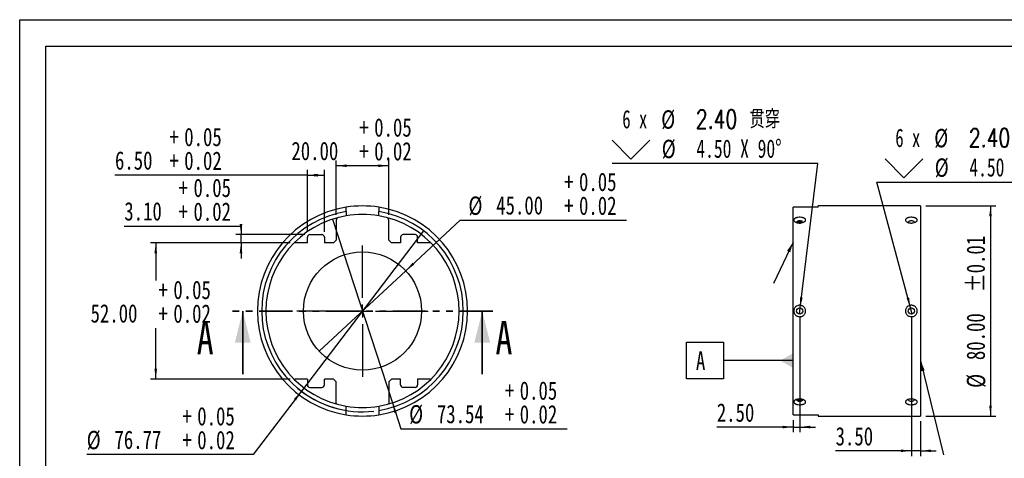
# Model space of a CAD drawing. Header units: millimetres. Extents: x 0 to 297, y 0 to 210.
# Tile 3 of 4: x 0 to 187, y 127 to 210. Entities that reach past the tile are written whole.
import ezdxf

# ---------------------------------------------------------------- set-up
doc = ezdxf.new("R2010")
doc.units = ezdxf.units.MM
doc.linetypes.add('PHANTOM', pattern=[12.7, 6.35, -1.27, 1.27, -1.27, 1.27, -1.27])
doc.layers.add('图层0', color=7, linetype='Continuous', lineweight=25)
doc.styles.add('SLDTEXTSTYLE0', font='TXT', dxfattribs={"width": 0.75})
doc.styles.add('SLDTEXTSTYLE1', font='TXT', dxfattribs={"width": 0.75, "bigfont": 'bigfont'})
doc.styles.add('SLDTEXTSTYLE10', font='TXT', dxfattribs={"width": 0.7})
doc.styles.add('SLDTEXTSTYLE5', font='TXT', dxfattribs={"width": 0.666667})
doc.dimstyles.new('SLDDIMSTYLE0', dxfattribs={"dimtxt": 3.5, "dimasz": 2, "dimexe": 0, "dimexo": 0.0625, "dimgap": 0.875, "dimtad": 1, "dimlfac": 2, "dimrnd": 1e-09, "dimzin": 4, "dimdsep": 46, "dimtxsty": 'SLDTEXTSTYLE0', "dimsah": 1, "dimcen": 0.09, "dimadec": 0, "dimazin": 1, "dimtol": 1, "dimtp": 0.05, "dimtm": -0.02, "dimtfac": 1, "dimtofl": 0, "dimtmove": 0, "dimatfit": 3, "dimfxl": 0, "dimfrac": 2, "dimtolj": 1, "dimarcsym": 0})
doc.dimstyles.new('SLDDIMSTYLE1', dxfattribs={"dimtxt": 3.5, "dimasz": 2, "dimexe": 0, "dimexo": 0.0625, "dimgap": 0.875, "dimtad": 0, "dimtih": 1, "dimtoh": 1, "dimlfac": 2, "dimrnd": 1e-09, "dimzin": 4, "dimdsep": 46, "dimtxsty": 'SLDTEXTSTYLE0', "dimsah": 1, "dimcen": 0.09, "dimadec": 0, "dimazin": 1, "dimtol": 1, "dimtp": 0.05, "dimtm": -0.02, "dimtfac": 1, "dimtofl": 0, "dimtmove": 0, "dimatfit": 3, "dimfxl": 0, "dimfrac": 2, "dimtolj": 1, "dimarcsym": 0})
doc.dimstyles.new('SLDDIMSTYLE10', dxfattribs={"dimtxt": 0.18, "dimasz": 2, "dimexe": 0, "dimexo": 0.0625, "dimgap": 0, "dimtad": 0, "dimtih": 1, "dimtoh": 1, "dimdec": 0, "dimrnd": 1e-09, "dimzin": 0, "dimdsep": 46, "dimtxsty": 'Standard', "dimsah": 1, "dimcen": 0.09, "dimadec": 0, "dimazin": 0, "dimtfac": 2, "dimtdec": 0, "dimtofl": 0, "dimtmove": 0, "dimatfit": 3, "dimfxl": 0, "dimfrac": 2, "dimtolj": 1, "dimtzin": 0, "dimarcsym": 0})
doc.dimstyles.new('SLDDIMSTYLE2', dxfattribs={"dimtxt": 3.5, "dimasz": 2, "dimexe": 0, "dimexo": 0.0625, "dimgap": 0.875, "dimtad": 0, "dimtih": 1, "dimtoh": 1, "dimlfac": 2, "dimrnd": 1e-09, "dimzin": 4, "dimdsep": 46, "dimtxsty": 'SLDTEXTSTYLE0', "dimsah": 1, "dimcen": 0.09, "dimadec": 0, "dimazin": 1, "dimtol": 1, "dimtp": 0.05, "dimtm": -0.02, "dimtfac": 1, "dimtmove": 0, "dimatfit": 0, "dimfxl": 0, "dimfrac": 2, "dimtolj": 1, "dimarcsym": 0})
doc.dimstyles.new('SLDDIMSTYLE3', dxfattribs={"dimtxt": 3.5, "dimasz": 2, "dimexe": 0, "dimexo": 0.0625, "dimgap": 0.875, "dimtad": 0, "dimtih": 1, "dimtoh": 1, "dimlfac": 2, "dimrnd": 1e-09, "dimzin": 4, "dimdsep": 46, "dimtxsty": 'SLDTEXTSTYLE0', "dimblk1": 'NONE', "dimsah": 1, "dimcen": 0, "dimadec": 0, "dimazin": 1, "dimtol": 1, "dimtp": 0.05, "dimtm": -0.02, "dimtfac": 1, "dimtmove": 0, "dimatfit": 3, "dimldrblk": 'NONE', "dimfxl": 0, "dimfrac": 2, "dimtolj": 1, "dimarcsym": 0})
doc.dimstyles.new('SLDDIMSTYLE4', dxfattribs={"dimtxt": 3.5, "dimasz": 2, "dimexe": 0, "dimexo": 0.0625, "dimgap": 0.875, "dimtad": 0, "dimtih": 1, "dimtoh": 1, "dimlfac": 2, "dimrnd": 1e-09, "dimzin": 12, "dimdsep": 46, "dimtxsty": 'SLDTEXTSTYLE0', "dimblk1": 'NONE', "dimsah": 1, "dimcen": 0, "dimadec": 0, "dimazin": 3, "dimtol": 1, "dimtp": 0.05, "dimtm": -0.02, "dimtfac": 1, "dimtmove": 0, "dimatfit": 3, "dimldrblk": 'NONE', "dimfxl": 0, "dimfrac": 2, "dimtolj": 1, "dimarcsym": 0})
doc.dimstyles.new('SLDDIMSTYLE5', dxfattribs={"dimtxt": 3.5, "dimasz": 2, "dimexe": 0, "dimexo": 0.0625, "dimgap": 0.875, "dimtad": 0, "dimtih": 1, "dimtoh": 1, "dimlfac": 2, "dimrnd": 1e-09, "dimzin": 12, "dimdsep": 46, "dimtxsty": 'SLDTEXTSTYLE0', "dimblk1": 'NONE', "dimsah": 1, "dimcen": 0, "dimadec": 0, "dimazin": 3, "dimtol": 1, "dimtp": 0.05, "dimtm": -0.02, "dimtfac": 1, "dimtmove": 0, "dimatfit": 3, "dimldrblk": 'NONE', "dimfxl": 0, "dimfrac": 2, "dimtolj": 1, "dimarcsym": 0})
doc.dimstyles.new('SLDDIMSTYLE6', dxfattribs={"dimtxt": 3.5, "dimasz": 2, "dimexe": 0, "dimexo": 0.0625, "dimgap": 0.875, "dimtad": 1, "dimlfac": 2, "dimrnd": 1e-09, "dimzin": 4, "dimdsep": 46, "dimtxsty": 'SLDTEXTSTYLE0', "dimsah": 1, "dimcen": 0.09, "dimadec": 0, "dimazin": 1, "dimtol": 1, "dimtp": 0.01, "dimtm": 0.01, "dimtfac": 1, "dimtofl": 0, "dimtmove": 0, "dimatfit": 3, "dimfxl": 0, "dimfrac": 2, "dimtolj": 1, "dimarcsym": 0})
doc.dimstyles.new('SLDDIMSTYLE7', dxfattribs={"dimtxt": 3.5, "dimasz": 2, "dimexe": 0, "dimexo": 0.0625, "dimgap": 0.875, "dimtad": 1, "dimlfac": 2, "dimrnd": 1e-09, "dimzin": 4, "dimdsep": 46, "dimtxsty": 'SLDTEXTSTYLE0', "dimsah": 1, "dimcen": 0.09, "dimadec": 0, "dimazin": 1, "dimtfac": 1, "dimtmove": 0, "dimatfit": 0, "dimfxl": 0, "dimfrac": 2, "dimtolj": 1, "dimtzin": 12, "dimarcsym": 0})
doc.dimstyles.new('SLDDIMSTYLE8', dxfattribs={"dimtxt": 3.5, "dimasz": 2, "dimexe": 0, "dimexo": 0.0625, "dimgap": 0.875, "dimtad": 0, "dimtih": 1, "dimtoh": 1, "dimlfac": 2, "dimrnd": 1e-09, "dimzin": 4, "dimdsep": 46, "dimtxsty": 'SLDTEXTSTYLE0', "dimblk1": 'NONE', "dimsah": 1, "dimcen": 0, "dimadec": 0, "dimazin": 1, "dimtfac": 1, "dimtmove": 0, "dimatfit": 3, "dimldrblk": 'NONE', "dimfxl": 0, "dimfrac": 2, "dimtolj": 1, "dimtzin": 12, "dimarcsym": 0})

# ---------------------------------------------------------------- blocks, each defined once
blk = doc.blocks.new('_D')
at = {"layer": '图层0', "color": 7}
for p, q in [((60.26, 172.86), (60.26, 183.2)), ((70.26, 182.2), (60.26, 182.2)), ((70.26, 172.86), (70.26, 183.2))]:
    blk.add_line(p, q, dxfattribs=at)
for points in [[(60.26, 182.2), (62.26, 181.95), (62.26, 182.45)], [(70.26, 182.2), (68.26, 182.45), (68.26, 181.95)]]:
    blk.add_solid(points, dxfattribs=at)
at = {"layer": '图层0', "color": 7, "char_height": 3.5, "attachment_point": 1, "style": 'SLDTEXTSTYLE0'}
for s, insert in [('0.05', (67.48, 191.24)), ('+', (64.65, 191.24)), ('20.00', (51.72, 186.77)), ('+', (64.65, 186.71)), ('0.02', (67.48, 186.71))]:
    blk.add_mtext(s, dxfattribs=dict(at, insert=insert))
blk = doc.blocks.new('_D_1')
at = {"layer": '图层0', "color": 7}
for p, q in [((51.46, 167.55), (24.9, 167.55)), ((25.9, 167.55), (25.9, 160.34)), ((25.9, 141.55), (25.9, 151.28)), ((51.46, 141.55), (24.9, 141.55))]:
    blk.add_line(p, q, dxfattribs=at)
for points in [[(25.9, 167.55), (25.65, 165.55), (26.15, 165.55)], [(25.9, 141.55), (26.15, 143.55), (25.65, 143.55)]]:
    blk.add_solid(points, dxfattribs=at)
at = {"layer": '图层0', "color": 7, "char_height": 3.5, "attachment_point": 1, "style": 'SLDTEXTSTYLE0'}
for s, insert in [('+', (26.42, 160.32)), ('0.05', (29.25, 160.32)), ('52.00', (13.49, 155.85)), ('0.02', (29.25, 155.8)), ('+', (26.42, 155.8))]:
    blk.add_mtext(s, dxfattribs=dict(at, insert=insert))
blk = doc.blocks.new('_D_2')
at = {"layer": '图层0', "color": 7}
for p, q in [((19.91, 170.71), (42.13, 170.71)), ((42.13, 170.71), (42.13, 169.1)), ((54.26, 169.1), (41.13, 169.1)), ((42.13, 167.55), (42.13, 169.1)), ((51.46, 167.55), (41.13, 167.55)), ((42.13, 167.55), (42.13, 164.55))]:
    blk.add_line(p, q, dxfattribs=at)
for points in [[(42.13, 169.1), (42.38, 171.1), (41.88, 171.1)], [(42.13, 167.55), (41.88, 165.55), (42.38, 165.55)]]:
    blk.add_solid(points, dxfattribs=at)
at = {"layer": '图层0', "color": 7, "char_height": 3.5, "attachment_point": 1, "style": 'SLDTEXTSTYLE0'}
for s, insert in [('+', (30.25, 179.75)), ('0.05', (33.08, 179.75)), ('3.10', (19.91, 175.28)), ('+', (30.25, 175.22)), ('0.02', (33.08, 175.22))]:
    blk.add_mtext(s, dxfattribs=dict(at, insert=insert))
blk = doc.blocks.new('_D_3')
at = {"layer": '图层0', "color": 7}
for p, q in [((54.76, 180.39), (18.14, 180.39)), ((54.76, 169.6), (54.76, 181.39)), ((54.76, 180.39), (58.01, 180.39)), ((58.01, 169.6), (58.01, 181.39))]:
    blk.add_line(p, q, dxfattribs=at)
for points in [[(54.76, 180.39), (56.76, 180.14), (56.76, 180.64)], [(58.01, 180.39), (56.01, 180.64), (56.01, 180.14)]]:
    blk.add_solid(points, dxfattribs=at)
at = {"layer": '图层0', "color": 7, "char_height": 3.5, "attachment_point": 1, "style": 'SLDTEXTSTYLE0'}
for s, insert in [('0.05', (31.32, 189.43)), ('+', (28.49, 189.43)), ('6.50', (18.14, 184.96)), ('+', (28.49, 184.91)), ('0.02', (31.32, 184.91))]:
    blk.add_mtext(s, dxfattribs=dict(at, insert=insert))
blk = doc.blocks.new('_D_4')
at = {"layer": '图层0', "color": 7}
for p, q in [((73.49, 162.21), (83.84, 171.84)), ((83.84, 171.84), (115.52, 171.84)), ((57.02, 146.89), (73.49, 162.21))]:
    blk.add_line(p, q, dxfattribs=at)
blk.add_solid([(73.49, 162.21), (75.13, 163.39), (74.79, 163.76)], dxfattribs=at)
at = {"layer": '图层0', "color": 7, "char_height": 3.5, "attachment_point": 1, "style": 'SLDTEXTSTYLE0'}
for s, insert in [('+', (103.64, 180.88)), ('0.05', (106.47, 180.88)), ('%%c', (85.43, 176.35)), ('45.00', (90.71, 176.41)), ('0.02', (106.47, 176.35)), ('+', (103.64, 176.35))]:
    blk.add_mtext(s, dxfattribs=dict(at, insert=insert))
blk = doc.blocks.new('_None')
blk = doc.blocks.new('_D_5')
at = {"layer": '图层0', "color": 7}
for p, q in [((59.56, 172.03), (70.95, 137.07)), ((70.95, 137.07), (72.56, 132.13)), ((72.56, 132.13), (104.23, 132.13))]:
    blk.add_line(p, q, dxfattribs=at)
blk.add_solid([(70.95, 137.07), (71.33, 135.09), (71.8, 135.24)], dxfattribs=at)
at = {"layer": '图层0', "color": 7, "char_height": 3.5, "attachment_point": 1, "style": 'SLDTEXTSTYLE0'}
for s, insert in [('+', (92.35, 141.16)), ('0.05', (95.18, 141.16)), ('%%c', (74.14, 136.64)), ('73.54', (79.42, 136.69)), ('+', (92.35, 136.64)), ('0.02', (95.18, 136.64))]:
    blk.add_mtext(s, dxfattribs=dict(at, insert=insert))
blk = doc.blocks.new('_D_6')
at = {"layer": '图层0', "color": 7}
for p, q in [((76.89, 169.81), (53.62, 139.28)), ((53.62, 139.28), (44.44, 127.23)), ((44.44, 127.23), (12.76, 127.23))]:
    blk.add_line(p, q, dxfattribs=at)
blk.add_arc((65.26, 154.55), 19.19, 229.7092, 276.3884, dxfattribs=at)
blk.add_solid([(53.62, 139.28), (52.21, 137.84), (52.61, 137.54)], dxfattribs=at)
at = {"layer": '图层0', "color": 7, "char_height": 3.5, "attachment_point": 1, "style": 'SLDTEXTSTYLE0'}
for s, insert in [('+', (30.97, 136.27)), ('0.05', (33.8, 136.27)), ('%%c', (12.76, 131.74)), ('76.77', (18.04, 131.8)), ('+', (30.97, 131.74)), ('0.02', (33.8, 131.74))]:
    blk.add_mtext(s, dxfattribs=dict(at, insert=insert))
blk = doc.blocks.new('SW_CENTERMARKSYMBOL_0')
at = {"layer": '图层0', "color": 0}
for p, q in [((0, 2.5), (0, 12.5)), ((-2.5, 0), (-12.5, 0)), ((0, 0), (-1.25, 0)), ((0, 0), (0, 1.25)), ((0, 0), (0, -1.25)), ((0, 0), (1.25, 0)), ((2.5, 0), (12.5, 0)), ((0, -2.5), (0, -12.5))]:
    blk.add_line(p, q, dxfattribs=at)
blk = doc.blocks.new('_D_7')
at = {"layer": '图层0', "color": 7}
for p, q in [((172.48, 174.55), (185.8, 174.55)), ((184.8, 174.55), (184.8, 134.55)), ((172.48, 134.55), (185.8, 134.55))]:
    blk.add_line(p, q, dxfattribs=at)
for points in [[(184.8, 174.55), (184.55, 172.55), (185.05, 172.55)], [(184.8, 134.55), (185.05, 136.55), (184.55, 136.55)]]:
    blk.add_solid(points, dxfattribs=at)
at = {"layer": '图层0', "color": 7, "char_height": 3.5, "attachment_point": 1, "rotation": 90, "style": 'SLDTEXTSTYLE0'}
for s, insert in [('±0.01', (180.23, 158.15)), ('80.00', (180.23, 145.2)), ('%%c', (180.29, 139.92))]:
    blk.add_mtext(s, dxfattribs=dict(at, insert=insert))
blk = doc.blocks.new('_D_8')
at = {"layer": '图层0', "color": 7}
for p, q in [((148.48, 153.55), (148.48, 131.46)), ((147.23, 133.79), (147.23, 131.46)), ((147.23, 132.46), (132.7, 132.46)), ((147.23, 132.46), (148.48, 132.46)), ((148.48, 132.46), (151.48, 132.46))]:
    blk.add_line(p, q, dxfattribs=at)
for points in [[(147.23, 132.46), (145.23, 132.71), (145.23, 132.21)], [(148.48, 132.46), (150.48, 132.21), (150.48, 132.71)]]:
    blk.add_solid(points, dxfattribs=at)
at = {"layer": '图层0', "color": 7, "insert": (132.7, 136.97), "char_height": 3.5, "attachment_point": 1, "style": 'SLDTEXTSTYLE0'}
blk.add_mtext('2.50', dxfattribs=at)
blk = doc.blocks.new('_D_9')
at = {"layer": '图层0', "color": 7}
for p, q in [((169.73, 153.55), (169.73, 126.94)), ((171.48, 133.55), (171.48, 126.94)), ((169.73, 127.94), (155.31, 127.94)), ((171.48, 127.94), (169.73, 127.94)), ((171.48, 127.94), (174.48, 127.94))]:
    blk.add_line(p, q, dxfattribs=at)
for points in [[(169.73, 127.94), (167.73, 128.19), (167.73, 127.69)], [(171.48, 127.94), (173.48, 127.69), (173.48, 128.19)]]:
    blk.add_solid(points, dxfattribs=at)
at = {"layer": '图层0', "color": 7, "insert": (155.31, 132.46), "char_height": 3.5, "attachment_point": 1, "style": 'SLDTEXTSTYLE0'}
blk.add_mtext('3.50', dxfattribs=at)
blk = doc.blocks.new('SW_SYMBOL_HOLE_SINK')
at = {"layer": '图层0', "color": 0}
for p, q in [((0, 875), (800, 75)), ((800, 75), (1600, 875))]:
    blk.add_line(p, q, dxfattribs=at)
blk = doc.blocks.new('_D_10')
at = {"layer": '图层0'}
for p, q in [((151.9, 182.64), (112.77, 182.64)), ((148.55, 155.14), (151.9, 182.64)), ((148.41, 153.95), (148.55, 155.14))]:
    blk.add_line(p, q, dxfattribs=at)
blk.add_solid([(148.55, 155.14), (149.04, 157.1), (148.55, 157.16)], dxfattribs=at)
at = {"layer": '图层0', "xscale": 0.004470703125, "yscale": 0.004470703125, "zscale": 0.004470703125}
blk.add_blockref('SW_SYMBOL_HOLE_SINK', (112.77, 183.13), dxfattribs=at)
at = {"layer": '图层0', "char_height": 3.5, "attachment_point": 1}
for s, insert, style in [('2.40 贯穿', (128.71, 192.82), 'SLDTEXTSTYLE1'), ('6 x', (114.71, 192.82), 'SLDTEXTSTYLE5'), ('%%c', (122.12, 192.76), 'SLDTEXTSTYLE0'), ('%%c', (122.22, 187.15), 'SLDTEXTSTYLE0'), ('4.50 X 90°', (128.81, 187.21), 'SLDTEXTSTYLE10')]:
    blk.add_mtext(s, dxfattribs=dict(at, insert=insert, style=style))
blk = doc.blocks.new('_D_11')
at = {"layer": '图层0'}
for p, q in [((169.57, 155.13), (163.15, 179.09)), ((163.15, 179.09), (202.28, 179.09)), ((169.89, 153.97), (169.57, 155.13))]:
    blk.add_line(p, q, dxfattribs=at)
blk.add_solid([(169.57, 155.13), (169.3, 157.12), (168.82, 157)], dxfattribs=at)
at = {"layer": '图层0', "xscale": 0.004470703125, "yscale": 0.004470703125, "zscale": 0.004470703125}
blk.add_blockref('SW_SYMBOL_HOLE_SINK', (164.74, 179.58), dxfattribs=at)
at = {"layer": '图层0', "char_height": 3.5, "attachment_point": 1}
for s, insert, style in [('6 x', (166.68, 189.27), 'SLDTEXTSTYLE5'), ('%%c', (174.09, 189.21), 'SLDTEXTSTYLE0'), ('2.40 贯穿', (180.68, 189.27), 'SLDTEXTSTYLE1'), ('%%c', (174.19, 183.6), 'SLDTEXTSTYLE0'), ('4.50 X 90°', (180.78, 183.66), 'SLDTEXTSTYLE10')]:
    blk.add_mtext(s, dxfattribs=dict(at, insert=insert, style=style))
blk = doc.blocks.new('SW_DATUMTAG_0')
at = {"layer": '图层0', "color": 0}
for p, q in [((-1.77, -0.72), (-1.77, 6.28)), ((-1.77, 6.28), (5.23, 6.28)), ((5.23, 6.28), (5.23, -0.72)), ((18.5, 2.78), (5.23, 2.78)), ((5.23, -0.72), (-1.77, -0.72))]:
    blk.add_line(p, q, dxfattribs=at)
blk.add_solid([(18.5, 1.38), (18.5, 4.18), (16.05, 2.78)], dxfattribs=at)
at = {"layer": '图层0', "color": 0, "insert": (0, 4.51), "char_height": 3.5, "attachment_point": 1, "style": 'SLDTEXTSTYLE0'}
blk.add_mtext('A', dxfattribs=at)

msp = doc.modelspace()

# ---------------------------------------------------------------- linework, layer by layer
at = {"color": 7, "linetype": 'Continuous', "lineweight": 25}
for p, q in [((171.480143, 174.548648), (151.980143, 174.548648)), ((151.980143, 174.302999), (151.980143, 174.548648)), ((171.480143, 174.548648), (171.480143, 134.548648)), ((62.130494, 173.484557), (62.130494, 174.302999)), ((62.130494, 173.484557), (62.130494, 172.666115)), ((68.380494, 174.302999), (68.380494, 173.484557)), ((68.380494, 172.666115), (68.380494, 173.484557)), ((147.230143, 134.794297), (147.230143, 174.302999)), ((151.980143, 174.302999), (147.230143, 174.302999)), ((60.255494, 171.858276), (60.255494, 168.048648)), ((70.255494, 168.048648), (70.255494, 171.858276)), ((55.255178, 169.098648), (57.505178, 169.098648)), ((75.25581, 169.098648), (73.00581, 169.098648)), ((54.755178, 167.548648), (52.463965, 167.548648)), ((54.755178, 167.548648), (54.755178, 168.598648)), ((58.005178, 168.598648), (58.005178, 167.548648)), ((59.755494, 167.548648), (58.005178, 167.548648)), ((59.755494, 167.548648), (60.255494, 168.048648)), ((70.255494, 168.048648), (70.755494, 167.548648)), ((72.50581, 167.548648), (70.755494, 167.548648)), ((72.50581, 168.598648), (72.50581, 167.548648)), ((75.75581, 167.548648), (75.75581, 168.598648)), ((78.047024, 167.548648), (75.75581, 167.548648)), ((54.755178, 141.548648), (52.463965, 141.548648)), ((54.755178, 141.548648), (54.755178, 140.498648)), ((58.005178, 140.498648), (58.005178, 141.548648)), ((59.755494, 141.548648), (58.005178, 141.548648)), ((60.255494, 141.048648), (59.755494, 141.548648)), ((60.255494, 136.85661), (60.255494, 141.048648)), ((70.755494, 141.548648), (70.255494, 141.048648)), ((70.255494, 141.048648), (70.255494, 136.85661)), ((72.50581, 141.548648), (70.755494, 141.548648)), ((72.50581, 140.498648), (72.50581, 141.548648)), ((78.047024, 141.548648), (75.75581, 141.548648)), ((75.75581, 141.548648), (75.75581, 140.498648)), ((55.255178, 139.998648), (57.505178, 139.998648)), ((75.25581, 139.998648), (73.00581, 139.998648)), ((62.130494, 135.61274), (62.130494, 136.431182)), ((62.130494, 134.794297), (62.130494, 135.61274)), ((68.380494, 136.431182), (68.380494, 135.61274)), ((68.380494, 135.61274), (68.380494, 134.794297)), ((147.230143, 134.794297), (151.980143, 134.794297)), ((151.980143, 134.794297), (151.980143, 134.548648)), ((151.980143, 134.548648), (171.480143, 134.548648))]:
    msp.add_line(p, q, dxfattribs=at)
at = {"color": 7, "linetype": 'PHANTOM', "lineweight": 35}
msp.add_line((90.055494, 154.548648), (40.455494, 154.548648), dxfattribs=at)
at = {"color": 7, "linetype": 'Continuous', "lineweight": 35}
for p, q in [((42.455494, 142.548648), (42.455494, 154.548648)), ((88.055494, 142.548648), (88.055494, 154.548648))]:
    msp.add_line(p, q, dxfattribs=at)
at = {"color": 7, "linetype": 'Continuous', "lineweight": 25, "flags": 128}
for points in [[(148.480143, 171.714493), (148.318265, 171.703368), (148.168393, 171.670819), (148.041641, 171.619259), (147.947412, 171.552513), (147.892692, 171.47553), (147.880143, 171.414493)], [(149.080143, 171.414493), (149.067593, 171.47553), (149.012874, 171.552513), (148.918644, 171.619259), (148.791893, 171.670819), (148.642021, 171.703368), (148.480143, 171.714493)], [(169.730143, 171.714493), (169.568265, 171.703368), (169.418393, 171.670819), (169.291641, 171.619259), (169.197412, 171.552513), (169.142692, 171.47553), (169.130143, 171.414493)], [(170.330143, 171.414493), (170.317593, 171.47553), (170.262874, 171.552513), (170.168644, 171.619259), (170.041893, 171.670819), (169.892021, 171.703368), (169.730143, 171.714493)], [(147.880143, 137.682804), (147.881542, 137.662331), (147.914786, 137.58234), (147.989961, 137.509799), (148.10149, 137.45009), (148.241102, 137.40764), (148.398443, 137.385598), (148.561843, 137.385598), (148.719184, 137.40764), (148.858796, 137.45009), (148.970325, 137.509799), (149.045499, 137.58234), (149.078744, 137.662331), (149.080143, 137.682804)], [(169.130143, 137.682804), (169.131542, 137.662331), (169.164786, 137.58234), (169.239961, 137.509799), (169.35149, 137.45009), (169.491102, 137.40764), (169.648443, 137.385598), (169.811843, 137.385598), (169.969184, 137.40764), (170.108796, 137.45009), (170.220325, 137.509799), (170.295499, 137.58234), (170.328744, 137.662331), (170.330143, 137.682804)]]:
    msp.add_lwpolyline(points, dxfattribs=at)
at = {"color": 7, "linetype": 'Continuous', "lineweight": 25}
for centre, radius in [((65.255494, 154.548648), 11.25), ((148.480143, 154.548648), 0.6), ((169.730143, 154.548648), 0.6)]:
    msp.add_circle(centre, radius, dxfattribs=at)
for centre, radius, start, end in [((65.255494, 154.548648), 20, 81.01070065, 98.98929935), ((65.255494, 154.548648), 20, 98.98929935, 261.01070065), ((65.255494, 154.548648), 19.192037, 99.37107896, 260.62892104), ((65.255494, 154.548648), 18.385, 99.78639595, 260.21360405), ((65.255494, 154.548648), 18.385, 80.21360405, 99.78639595), ((65.255494, 154.548648), 20, 278.98929935, 81.01070065), ((65.255494, 154.548648), 19.192037, 279.37107896, 80.62892104), ((65.255494, 154.548648), 18.385, 279.78639595, 80.21360405), ((60.755494, 171.858276), 0.5, 104.57265571, 180), ((69.755494, 171.858276), 0.5, 0, 75.42734429), ((55.255178, 168.598648), 0.5, 90, 180), ((57.505178, 168.598648), 0.5, 0, 90), ((73.00581, 168.598648), 0.5, 90, 180), ((75.25581, 168.598648), 0.5, 0, 90), ((52.463965, 167.048648), 0.5, 90, 135.66040553), ((78.047024, 167.048648), 0.5, 44.33959447, 90), ((52.463965, 142.048648), 0.5, 224.33959447, 270), ((78.047024, 142.048648), 0.5, 270, 315.66040553), ((55.255178, 140.498648), 0.5, 180, 270), ((57.505178, 140.498648), 0.5, 270, 0), ((73.00581, 140.498648), 0.5, 180, 270), ((75.25581, 140.498648), 0.5, 270, 0), ((65.255494, 154.548648), 18.385, 260.21360405, 279.78639595), ((65.255494, 154.548648), 20, 261.01070065, 278.98929935)]:
    msp.add_arc(centre, radius, start, end, dxfattribs=at)
for points, knots in [([(149.337076, 172.212921), (149.385318, 172.187014), (149.427391, 172.159064), (149.499388, 172.098953), (149.529419, 172.066465), (149.574543, 171.999589), (149.590038, 171.964989), (149.606543, 171.893324), (149.607295, 171.856624), (149.587487, 171.747696), (149.544047, 171.674376), (149.440344, 171.574603), (149.398739, 171.542433), (149.305666, 171.483521), (149.254008, 171.456472), (149.08363, 171.382846), (148.953528, 171.345647), (148.743672, 171.311053), (148.672693, 171.303266), (148.528754, 171.294996), (148.455006, 171.294576), (148.310216, 171.301293), (148.239096, 171.308325), (148.099407, 171.32967), (148.030498, 171.344157), (147.901061, 171.379291), (147.839795, 171.400006), (147.724396, 171.447762), (147.670887, 171.474651), (147.528269, 171.561241), (147.45403, 171.629059), (147.38619, 171.735046), (147.370309, 171.771801), (147.353784, 171.844793), (147.352926, 171.880983), (147.365996, 171.952747), (147.380162, 171.988336), (147.422183, 172.055737), (147.450072, 172.087992), (147.519931, 172.149612), (147.560744, 172.177965), (147.653517, 172.230195), (147.706139, 172.254284), (147.819286, 172.296552), (147.879725, 172.314825), (148.008227, 172.345913), (148.076471, 172.358665), (148.284254, 172.387309), (148.432272, 172.394313), (148.720405, 172.38341), (148.863782, 172.365364), (149.057893, 172.321026), (149.120367, 172.3031), (149.235779, 172.261967), (149.288834, 172.238828), (149.337076, 172.212921)], [0, 0, 0, 0, 0.03125, 0.03125, 0.0625, 0.0625, 0.09375, 0.09375, 0.125, 0.125, 0.1875, 0.1875, 0.21875, 0.21875, 0.25, 0.25, 0.3125, 0.3125, 0.34375, 0.34375, 0.375, 0.375, 0.40625, 0.40625, 0.4375, 0.4375, 0.46875, 0.46875, 0.5, 0.5, 0.5625, 0.5625, 0.59375, 0.59375, 0.625, 0.625, 0.65625, 0.65625, 0.6875, 0.6875, 0.71875, 0.71875, 0.75, 0.75, 0.78125, 0.78125, 0.8125, 0.8125, 0.875, 0.875, 0.9375, 0.9375, 0.96875, 0.96875, 1, 1, 1, 1]), ([(148.480143, 171.461315), (148.413109, 171.458011), (148.279043, 171.451402), (148.116208, 171.410641), (148.047624, 171.369164), (148.021132, 171.353142)], [0, 0, 0, 0, 0.3803179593, 0.7606314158, 1, 1, 1, 1]), ([(148.946101, 171.354925), (148.945737, 171.355239), (148.912342, 171.384024), (148.794904, 171.422404), (148.632628, 171.457008), (148.522615, 171.460115), (148.480143, 171.461315)], [0, 0, 0, 0, 0.0041726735, 0.3829374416, 0.7617721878, 1, 1, 1, 1]), ([(170.587076, 172.212921), (170.635318, 172.187014), (170.677391, 172.159064), (170.749388, 172.098953), (170.779419, 172.066465), (170.824543, 171.999589), (170.840038, 171.964989), (170.856543, 171.893324), (170.857295, 171.856624), (170.837487, 171.747696), (170.794047, 171.674376), (170.690344, 171.574603), (170.648739, 171.542433), (170.555666, 171.483521), (170.504008, 171.456472), (170.33363, 171.382846), (170.203528, 171.345647), (169.993672, 171.311053), (169.922693, 171.303266), (169.778754, 171.294996), (169.705006, 171.294576), (169.560216, 171.301293), (169.489096, 171.308325), (169.349407, 171.32967), (169.280498, 171.344157), (169.151061, 171.379291), (169.089795, 171.400006), (168.974396, 171.447762), (168.920887, 171.474651), (168.778269, 171.561241), (168.70403, 171.629059), (168.63619, 171.735046), (168.620309, 171.771801), (168.603784, 171.844793), (168.602926, 171.880983), (168.615996, 171.952747), (168.630162, 171.988336), (168.672183, 172.055737), (168.700072, 172.087992), (168.769931, 172.149612), (168.810744, 172.177965), (168.903517, 172.230195), (168.956139, 172.254284), (169.069286, 172.296552), (169.129725, 172.314825), (169.258227, 172.345913), (169.326471, 172.358665), (169.534254, 172.387309), (169.682272, 172.394313), (169.970405, 172.38341), (170.113782, 172.365364), (170.307893, 172.321026), (170.370367, 172.3031), (170.485779, 172.261967), (170.538834, 172.238828), (170.587076, 172.212921)], [0, 0, 0, 0, 0.03125, 0.03125, 0.0625, 0.0625, 0.09375, 0.09375, 0.125, 0.125, 0.1875, 0.1875, 0.21875, 0.21875, 0.25, 0.25, 0.3125, 0.3125, 0.34375, 0.34375, 0.375, 0.375, 0.40625, 0.40625, 0.4375, 0.4375, 0.46875, 0.46875, 0.5, 0.5, 0.5625, 0.5625, 0.59375, 0.59375, 0.625, 0.625, 0.65625, 0.65625, 0.6875, 0.6875, 0.71875, 0.71875, 0.75, 0.75, 0.78125, 0.78125, 0.8125, 0.8125, 0.875, 0.875, 0.9375, 0.9375, 0.96875, 0.96875, 1, 1, 1, 1]), ([(149.264625, 153.76392), (149.2114, 153.713511), (149.154013, 153.669042), (149.031267, 153.591466), (148.96532, 153.558239), (148.830219, 153.505639), (148.760645, 153.485881), (148.617424, 153.459521), (148.544171, 153.453158), (148.327246, 153.454713), (148.181191, 153.483637), (147.980343, 153.56517), (147.915298, 153.599054), (147.793184, 153.678663), (147.736747, 153.723808), (147.633039, 153.824705), (147.585374, 153.881172), (147.503359, 154.000794), (147.468601, 154.064121), (147.411844, 154.197956), (147.390091, 154.268449), (147.361701, 154.410272), (147.354676, 154.482409), (147.355657, 154.62913), (147.363642, 154.701164), (147.393948, 154.842698), (147.416668, 154.912951), (147.475186, 155.045977), (147.510816, 155.108929), (147.594676, 155.227793), (147.642961, 155.283442), (147.800522, 155.432734), (147.926422, 155.512179), (148.128594, 155.591179), (148.19943, 155.611358), (148.342498, 155.637727), (148.414528, 155.644063), (148.559569, 155.643196), (148.633077, 155.635773), (148.775192, 155.607651), (148.844479, 155.58704), (148.979431, 155.532411), (149.044627, 155.4984), (149.165759, 155.419585), (149.222417, 155.374522), (149.32747, 155.272431), (149.374257, 155.216926), (149.456103, 155.097855), (149.491551, 155.033465), (149.548454, 154.89934), (149.569817, 154.830276), (149.598447, 154.688163), (149.605571, 154.614504), (149.604224, 154.397134), (149.572935, 154.251367), (149.485755, 154.052622), (149.449696, 153.988702), (149.36553, 153.869375), (149.317849, 153.814329), (149.264625, 153.76392)], [0, 0, 0, 0, 0.03125, 0.03125, 0.0625, 0.0625, 0.09375, 0.09375, 0.125, 0.125, 0.1875, 0.1875, 0.21875, 0.21875, 0.25, 0.25, 0.28125, 0.28125, 0.3125, 0.3125, 0.34375, 0.34375, 0.375, 0.375, 0.40625, 0.40625, 0.4375, 0.4375, 0.46875, 0.46875, 0.5, 0.5, 0.5625, 0.5625, 0.59375, 0.59375, 0.625, 0.625, 0.65625, 0.65625, 0.6875, 0.6875, 0.71875, 0.71875, 0.75, 0.75, 0.78125, 0.78125, 0.8125, 0.8125, 0.84375, 0.84375, 0.875, 0.875, 0.9375, 0.9375, 0.96875, 0.96875, 1, 1, 1, 1]), ([(170.514625, 153.76392), (170.4614, 153.713511), (170.404013, 153.669042), (170.281267, 153.591466), (170.21532, 153.558239), (170.080219, 153.505639), (170.010645, 153.485881), (169.867424, 153.459521), (169.794171, 153.453158), (169.577246, 153.454713), (169.431191, 153.483637), (169.230343, 153.56517), (169.165298, 153.599054), (169.043184, 153.678663), (168.986747, 153.723808), (168.883039, 153.824705), (168.835374, 153.881172), (168.753359, 154.000794), (168.718601, 154.064121), (168.661844, 154.197956), (168.640091, 154.268449), (168.611701, 154.410272), (168.604676, 154.482409), (168.605657, 154.62913), (168.613642, 154.701164), (168.643948, 154.842698), (168.666668, 154.912951), (168.725186, 155.045977), (168.760816, 155.108929), (168.844676, 155.227793), (168.892961, 155.283442), (169.050522, 155.432734), (169.176422, 155.512179), (169.378594, 155.591179), (169.44943, 155.611358), (169.592498, 155.637727), (169.664528, 155.644063), (169.809569, 155.643196), (169.883077, 155.635773), (170.025192, 155.607651), (170.094479, 155.58704), (170.229431, 155.532411), (170.294627, 155.4984), (170.415759, 155.419585), (170.472417, 155.374522), (170.57747, 155.272431), (170.624257, 155.216926), (170.706103, 155.097855), (170.741551, 155.033465), (170.798454, 154.89934), (170.819817, 154.830276), (170.848447, 154.688163), (170.855571, 154.614504), (170.854224, 154.397134), (170.822935, 154.251367), (170.735755, 154.052622), (170.699696, 153.988702), (170.61553, 153.869375), (170.567849, 153.814329), (170.514625, 153.76392)], [0, 0, 0, 0, 0.03125, 0.03125, 0.0625, 0.0625, 0.09375, 0.09375, 0.125, 0.125, 0.1875, 0.1875, 0.21875, 0.21875, 0.25, 0.25, 0.28125, 0.28125, 0.3125, 0.3125, 0.34375, 0.34375, 0.375, 0.375, 0.40625, 0.40625, 0.4375, 0.4375, 0.46875, 0.46875, 0.5, 0.5, 0.5625, 0.5625, 0.59375, 0.59375, 0.625, 0.625, 0.65625, 0.65625, 0.6875, 0.6875, 0.71875, 0.71875, 0.75, 0.75, 0.78125, 0.78125, 0.8125, 0.8125, 0.84375, 0.84375, 0.875, 0.875, 0.9375, 0.9375, 0.96875, 0.96875, 1, 1, 1, 1]), ([(149.337076, 136.884376), (149.288836, 136.858469), (149.235864, 136.835374), (149.120872, 136.794362), (149.058265, 136.776364), (148.928547, 136.746718), (148.861058, 136.734873), (148.720799, 136.717033), (148.648446, 136.711165), (148.432257, 136.70298), (148.284193, 136.710004), (148.076701, 136.738596), (148.008772, 136.751265), (147.879884, 136.782419), (147.819497, 136.800688), (147.706781, 136.84275), (147.654006, 136.866856), (147.561007, 136.919154), (147.520343, 136.947415), (147.450945, 137.008441), (147.422449, 137.041227), (147.380364, 137.108543), (147.366314, 137.143427), (147.3529, 137.215843), (147.353776, 137.252155), (147.370081, 137.324796), (147.385823, 137.36157), (147.431174, 137.432635), (147.460567, 137.466944), (147.532629, 137.533004), (147.575434, 137.564667), (147.718237, 137.651443), (147.836245, 137.700399), (148.030334, 137.753101), (148.099045, 137.767565), (148.239113, 137.788981), (148.310278, 137.796005), (148.454842, 137.802714), (148.528712, 137.802304), (148.672781, 137.794024), (148.74367, 137.786235), (148.883111, 137.763266), (148.9511, 137.74809), (149.07899, 137.711625), (149.139604, 137.690233), (149.25379, 137.640948), (149.305549, 137.613829), (149.398341, 137.555137), (149.439793, 137.523174), (149.509361, 137.456341), (149.537327, 137.421803), (149.579671, 137.35063), (149.593979, 137.31367), (149.607294, 137.240903), (149.606622, 137.204758), (149.590287, 137.132953), (149.574623, 137.097878), (149.507144, 136.997716), (149.433555, 136.936188), (149.337076, 136.884376)], [0, 0, 0, 0, 0.03125, 0.03125, 0.0625, 0.0625, 0.09375, 0.09375, 0.125, 0.125, 0.1875, 0.1875, 0.21875, 0.21875, 0.25, 0.25, 0.28125, 0.28125, 0.3125, 0.3125, 0.34375, 0.34375, 0.375, 0.375, 0.40625, 0.40625, 0.4375, 0.4375, 0.46875, 0.46875, 0.5, 0.5, 0.5625, 0.5625, 0.59375, 0.59375, 0.625, 0.625, 0.65625, 0.65625, 0.6875, 0.6875, 0.71875, 0.71875, 0.75, 0.75, 0.78125, 0.78125, 0.8125, 0.8125, 0.84375, 0.84375, 0.875, 0.875, 0.90625, 0.90625, 0.9375, 0.9375, 1, 1, 1, 1]), ([(148.025223, 137.740926), (148.03567, 137.733348), (148.083581, 137.698594), (148.220596, 137.659456), (148.41456, 137.632003), (148.621826, 137.637944), (148.804976, 137.677566), (148.920555, 137.717197), (148.952594, 137.746081), (148.952705, 137.746181)], [0, 0, 0, 0, 0.0528068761, 0.242162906, 0.4315201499, 0.6207971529, 0.8100377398, 0.9993425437, 1, 1, 1, 1]), ([(170.587076, 136.884376), (170.538836, 136.858469), (170.485864, 136.835374), (170.370872, 136.794362), (170.308265, 136.776364), (170.178547, 136.746718), (170.111058, 136.734873), (169.970799, 136.717033), (169.898446, 136.711165), (169.682257, 136.70298), (169.534193, 136.710004), (169.326701, 136.738596), (169.258772, 136.751265), (169.129884, 136.782419), (169.069497, 136.800688), (168.956781, 136.84275), (168.904006, 136.866856), (168.811007, 136.919154), (168.770343, 136.947415), (168.700945, 137.008441), (168.672449, 137.041227), (168.630364, 137.108543), (168.616314, 137.143427), (168.6029, 137.215843), (168.603776, 137.252155), (168.620081, 137.324796), (168.635823, 137.36157), (168.681174, 137.432635), (168.710567, 137.466944), (168.782629, 137.533004), (168.825434, 137.564667), (168.968237, 137.651443), (169.086245, 137.700399), (169.280334, 137.753101), (169.349045, 137.767565), (169.489113, 137.788981), (169.560278, 137.796005), (169.704842, 137.802714), (169.778712, 137.802304), (169.922781, 137.794024), (169.99367, 137.786235), (170.133111, 137.763266), (170.2011, 137.74809), (170.32899, 137.711625), (170.389604, 137.690233), (170.50379, 137.640948), (170.555549, 137.613829), (170.648341, 137.555137), (170.689793, 137.523174), (170.759361, 137.456341), (170.787327, 137.421803), (170.829671, 137.35063), (170.843979, 137.31367), (170.857294, 137.240903), (170.856622, 137.204758), (170.840287, 137.132953), (170.824623, 137.097878), (170.757144, 136.997716), (170.683555, 136.936188), (170.587076, 136.884376)], [0, 0, 0, 0, 0.03125, 0.03125, 0.0625, 0.0625, 0.09375, 0.09375, 0.125, 0.125, 0.1875, 0.1875, 0.21875, 0.21875, 0.25, 0.25, 0.28125, 0.28125, 0.3125, 0.3125, 0.34375, 0.34375, 0.375, 0.375, 0.40625, 0.40625, 0.4375, 0.4375, 0.46875, 0.46875, 0.5, 0.5, 0.5625, 0.5625, 0.59375, 0.59375, 0.625, 0.625, 0.65625, 0.65625, 0.6875, 0.6875, 0.71875, 0.71875, 0.75, 0.75, 0.78125, 0.78125, 0.8125, 0.8125, 0.84375, 0.84375, 0.875, 0.875, 0.90625, 0.90625, 0.9375, 0.9375, 1, 1, 1, 1])]:
    msp.add_open_spline(points, degree=3, knots=knots, dxfattribs=at)
at = {"color": 7, "linetype": 'Continuous', "lineweight": 35}
for points in [[(42.455494, 154.548648), (40.955494, 148.548648), (43.955494, 148.548648)], [(88.055494, 154.548648), (86.555494, 148.548648), (89.555494, 148.548648)]]:
    msp.add_solid(points, dxfattribs=at)
at = {"layer": '图层0'}
for p, q in [((0, 0), (0, 210)), ((0, 210), (297, 210)), ((5, 4.982892), (5, 204.982892)), ((5, 204.982892), (292, 204.982892))]:
    msp.add_line(p, q, dxfattribs=at)

# ---------------------------------------------------------------- block references
at = {"layer": '图层0', "color": 7}
for name, p in [('SW_CENTERMARKSYMBOL_0', (65.255494, 154.548648)), ('SW_DATUMTAG_0', (128.726617, 142.337344))]:
    msp.add_blockref(name, p, dxfattribs=at)

# ---------------------------------------------------------------- texts
at = {"color": 7, "linetype": 'Continuous', "char_height": 6.35, "attachment_point": 1, "style": 'SLDTEXTSTYLE0'}
for insert in [(33.690769, 152.632656), (90.559701, 152.632656)]:
    msp.add_mtext('A', dxfattribs=dict(at, insert=insert))

# ---------------------------------------------------------------- dimensions: what is measured, and where the dimension line sits
at = {"layer": '图层0'}
for p1, p2, picture, middle in [((148.407699, 153.953038), (148.552587, 155.144259), '_D_10', (131.541058, 188.252155)), ((169.885434, 153.969093), (169.574851, 155.128204), '_D_11', (183.510041, 184.701205))]:
    dim = msp.add_diameter_dim_2p(p1=p1, p2=p2, text='6 x <> 贯穿\\P{\\fGDT;w}%%c 4.50 X 90°\\P', dimstyle='SLDDIMSTYLE8', dxfattribs=at)
    dim.commit()
    dim.dimension.update_dxf_attribs({"geometry": picture, "text_midpoint": middle, "dimtype": 163})
at = {"layer": '图层0', "color": 7}
for base, p1, p2, dimstyle, picture, middle in [((60.255494, 182.203019), (70.255494, 171.858276), (60.255494, 171.858276), 'SLDDIMSTYLE0', '_D', (64.127756, 182.203019)), ((58.005178, 184.920624), (54.755178, 168.598648), (58.005178, 168.598648), 'SLDDIMSTYLE1', '_D_3', (29.255494, 184.920624)), ((148.480143, 132.458034), (147.230143, 134.794297), (148.480143, 154.548648), 'SLDDIMSTYLE7', '_D_8', (137.230143, 132.458034)), ((169.730143, 127.944621), (171.480143, 134.548648), (169.730143, 154.548648), 'SLDDIMSTYLE7', '_D_9', (159.833306, 127.944621))]:
    dim = msp.add_linear_dim(base=base, p1=p1, p2=p2, dimstyle=dimstyle, dxfattribs=at)
    dim.commit()
    dim.dimension.update_dxf_attribs({"geometry": picture, "text_midpoint": middle, "dimtype": 160})
for p1, p2, dimstyle, picture, middle in [((57.019182, 146.885382), (73.491807, 162.211915), 'SLDDIMSTYLE3', '_D_4', (100.472691, 176.366209)), ((59.563207, 172.030241), (70.947781, 137.067055), 'SLDDIMSTYLE4', '_D_5', (89.189015, 136.65147)), ((76.887796, 169.813766), (53.623192, 139.283531), 'SLDDIMSTYLE5', '_D_6', (27.808091, 131.758565))]:
    dim = msp.add_diameter_dim_2p(p1=p1, p2=p2, dimstyle=dimstyle, dxfattribs=at)
    dim.commit()
    dim.dimension.update_dxf_attribs({"geometry": picture, "text_midpoint": middle, "dimtype": 163})
for base, p2, dimstyle, picture, middle in [((42.13419, 169.098648), (55.255178, 169.098648), 'SLDDIMSTYLE2', '_D_2', (42.13419, 175.236955)), ((25.899459, 141.548648), (52.463965, 141.548648), 'SLDDIMSTYLE1', '_D_1', (25.899459, 155.809356))]:
    dim = msp.add_linear_dim(base=base, p1=(52.463965, 167.548648), p2=p2, angle=90, dimstyle=dimstyle, dxfattribs=at)
    dim.commit()
    dim.dimension.update_dxf_attribs({"geometry": picture, "text_midpoint": middle, "dimtype": 160})
dim = msp.add_linear_dim(base=(184.796926, 134.548648), p1=(171.480143, 174.548648), p2=(171.480143, 134.548648), angle=90, text='%%c<>', dimstyle='SLDDIMSTYLE6', dxfattribs=at)
dim.commit()
dim.dimension.update_dxf_attribs({"geometry": '_D_7', "text_midpoint": (184.796926, 154.827988), "dimtype": 160})

# ---------------------------------------------------------------- leaders
at = {"layer": '图层0'}
for points in [[(147.230143, 167.667959), (143.497767, 159.78027)], [(171.480143, 145.115469), (175.850858, 127.143931)]]:
    msp.add_leader(points, dimstyle='SLDDIMSTYLE10', dxfattribs=at)

doc.saveas('drawing.dxf')
